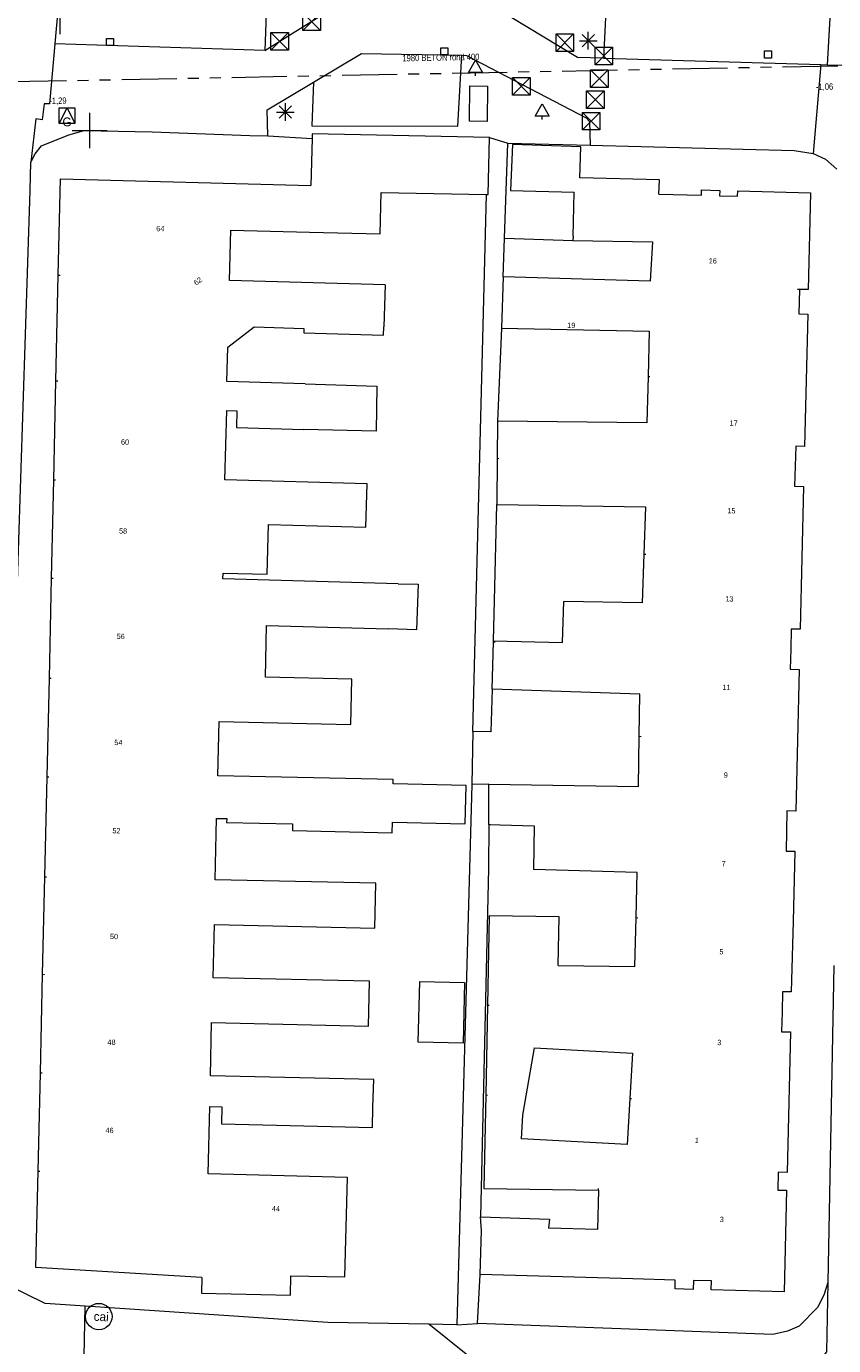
# Model space of a CAD drawing. Header units: millimetres. Extents: x 812 to 183790, y 13 to 580968.
# Tile 249 of 256: x 182785 to 182831, y 580368 to 580443. Entities that reach past the tile are written whole.
import ezdxf

# ---------------------------------------------------------------- set-up
doc = ezdxf.new("R2010")
doc.units = ezdxf.units.MM
doc.header["$LTSCALE"] = 5
for name, pattern in [('DGN1', [336.0003, 0, -336.0003]), ('DGN2', [448.0004, 224.0002, -224.0002]), ('DGN3', [672.0006, 448.0004, -224.0002]), ('PHANTOM2', [1.25, 0.625, -0.125, 0.125, -0.125, 0.125, -0.125])]:
    doc.linetypes.add(name, pattern=pattern)
for name, color, linetype, lineweight in [('000 BOB begin', 252, 'Continuous', 13), ('000 BOB eind', 252, 'Continuous', 13), ('000 Specificaties_S', 252, 'Continuous', 13), ('046 GEMENGD STELSEL', 252, 'PHANTOM2', 0), ('afsluitpaal', 252, 'Continuous', 9), ('bank', 252, 'Continuous', 9), ('beheer openbare ruimte wegbeheer', 252, 'Continuous', 9), ('boom', 252, 'Continuous', 9), ('cai-kast', 252, 'Continuous', 9), ('gasput', 252, 'Continuous', 9), ('Hek overige scheiding', 252, 'Continuous', 9), ('hoofdgebouw', 252, 'Continuous', 9), ('huisnummerreeks BGT', 252, 'Continuous', 9), ('kant verharding', 252, 'Continuous', 9), ('kolk', 252, 'Continuous', 9), ('lichtmast', 252, 'Continuous', 9), ('sluitlijn', 252, 'DGN3', 9), ('verkeersbord', 252, 'Continuous', 9)]:
    doc.layers.add(name, color=color, linetype=linetype, lineweight=lineweight)
for name, color, linetype, lineweight, true_color in [('bijgebouw', 1, 'Continuous', 0, 0xff0000), ('dakrand', 1, 'Continuous', 0, 0xff0000), ('scheidingsmuur', 1, 'DGN1', 13, 0xff0000)]:
    doc.layers.add(name, color=color, linetype=linetype, lineweight=lineweight, true_color=true_color)
doc.styles.add('Arial Narrow', font='Arial Narrow.shx')
doc.styles.add('Styledgn000', font='dgn000.shx')

# ---------------------------------------------------------------- blocks, each defined once
blk = doc.blocks.new('CAITR118')
at = {"layer": 'cai-kast', "color": 251, "linetype": 'Continuous', "lineweight": 0, "true_color": 0x696969}
blk.add_circle((0.023, -0.001), 0.75, dxfattribs=at)
at = {"layer": 'cai-kast', "color": 251, "linetype": 'Continuous', "lineweight": 0, "true_color": 0x696969, "insert": (0.16, -0.007), "char_height": 0.5, "attachment_point": 5, "rotation": 357.36849, "line_spacing_factor": 0.8, "style": 'Styledgn000'}
blk.add_mtext('{\\C251;cai}', dxfattribs=at)
blk = doc.blocks.new('LANTP716')
at = {"layer": 'lichtmast', "color": 251, "linetype": 'Continuous', "lineweight": 0, "true_color": 0x696969}
for p, q in [((-0.5, 0), (0.5, 0.001)), ((0.354, -0.354), (-0.354, 0.354)), ((-0.354, -0.354), (0.354, 0.354)), ((0, -0.5), (0, 0.5))]:
    blk.add_line(p, q, dxfattribs=at)
blk = doc.blocks.new('HINDER422')
at = {"layer": 'afsluitpaal', "color": 251, "linetype": 'Continuous', "lineweight": 0, "true_color": 0x696969}
for p, q in [((-0.5, 0.5), (0.5, -0.5)), ((0.5, 0.5), (-0.5, -0.5))]:
    blk.add_line(p, q, dxfattribs=at)
at = {"layer": 'afsluitpaal', "color": 251, "linetype": 'Continuous', "lineweight": 0, "true_color": 0x696969, "flags": 128}
blk.add_lwpolyline([(-0.5, 0.5), (0.5, 0.5), (0.5, -0.5), (-0.5, -0.5), (-0.5, 0.5)], dxfattribs=at)
blk = doc.blocks.new('HINDER489')
at = {"layer": 'afsluitpaal', "color": 251, "linetype": 'Continuous', "lineweight": 0, "true_color": 0x696969}
for p, q in [((-0.5, 0.5), (0.5, -0.5)), ((0.5, 0.5), (-0.5, -0.5))]:
    blk.add_line(p, q, dxfattribs=at)
at = {"layer": 'afsluitpaal', "color": 251, "linetype": 'Continuous', "lineweight": 0, "true_color": 0x696969, "flags": 128}
blk.add_lwpolyline([(-0.5, 0.5), (0.5, 0.5), (0.5, -0.5), (-0.5, -0.5), (-0.5, 0.5)], dxfattribs=at)
blk = doc.blocks.new('BOOM1862')
at = {"layer": 'boom', "color": 251, "linetype": 'Continuous', "lineweight": 0, "true_color": 0x696969}
blk.add_line((0, -0.433), (0, -0.233), dxfattribs=at)
at = {"layer": 'boom', "color": 251, "linetype": 'Continuous', "lineweight": 0, "true_color": 0x696969, "flags": 128}
blk.add_lwpolyline([(-0.4, -0.233), (0, 0.467), (0.4, -0.233), (-0.4, -0.233)], dxfattribs=at)
blk = doc.blocks.new('GASPT128')
at = {"layer": 'gasput', "color": 251, "linetype": 'Continuous', "lineweight": 0, "true_color": 0x696969, "flags": 128}
for points in [[(-0.45, 0.45), (0.45, 0.45), (0.45, -0.45), (-0.45, -0.45), (-0.45, 0.45)], [(-0.45, -0.45), (0, 0.45), (0.45, -0.45)]]:
    blk.add_lwpolyline(points, dxfattribs=at)
at = {"layer": 'gasput', "color": 251, "linetype": 'Continuous', "lineweight": 0, "true_color": 0x696969, "insert": (0, -0.615), "char_height": 0.5, "attachment_point": 8, "line_spacing_factor": 0.8, "style": 'Styledgn000'}
blk.add_mtext('{\\C251;G}', dxfattribs=at)
blk = doc.blocks.new('VERKB186')
at = {"layer": 'verkeersbord', "color": 251, "linetype": 'Continuous', "lineweight": 0, "true_color": 0x696969}
for p, q in [((0, 1), (0, -1)), ((-1, 0), (1, 0))]:
    blk.add_line(p, q, dxfattribs=at)
blk = doc.blocks.new('VERKB236')
at = {"layer": 'verkeersbord', "color": 251, "linetype": 'Continuous', "lineweight": 0, "true_color": 0x696969}
for p, q in [((0, 1), (0, -1)), ((-1, 0), (1, 0))]:
    blk.add_line(p, q, dxfattribs=at)
blk = doc.blocks.new('SKOLK3069')
at = {"layer": 'kolk', "color": 251, "linetype": 'Continuous', "lineweight": 0, "true_color": 0x696969, "flags": 128}
blk.add_lwpolyline([(-0.2, 0.4), (0.2, 0.4), (0.2, 0), (-0.2, 0), (-0.2, 0.4)], dxfattribs=at)
blk = doc.blocks.new('HINDER634')
at = {"layer": 'afsluitpaal', "color": 251, "linetype": 'Continuous', "lineweight": 0, "true_color": 0x696969}
for p, q in [((-0.5, 0.5), (0.5, -0.5)), ((0.5, 0.5), (-0.5, -0.5))]:
    blk.add_line(p, q, dxfattribs=at)
at = {"layer": 'afsluitpaal', "color": 251, "linetype": 'Continuous', "lineweight": 0, "true_color": 0x696969, "flags": 128}
blk.add_lwpolyline([(-0.5, 0.5), (0.5, 0.5), (0.5, -0.5), (-0.5, -0.5), (-0.5, 0.5)], dxfattribs=at)
blk = doc.blocks.new('HINDER651')
at = {"layer": 'afsluitpaal', "color": 251, "linetype": 'Continuous', "lineweight": 0, "true_color": 0x696969}
for p, q in [((-0.5, 0.5), (0.5, -0.5)), ((0.5, 0.5), (-0.5, -0.5))]:
    blk.add_line(p, q, dxfattribs=at)
at = {"layer": 'afsluitpaal', "color": 251, "linetype": 'Continuous', "lineweight": 0, "true_color": 0x696969, "flags": 128}
blk.add_lwpolyline([(-0.5, 0.5), (0.5, 0.5), (0.5, -0.5), (-0.5, -0.5), (-0.5, 0.5)], dxfattribs=at)
blk = doc.blocks.new('HINDER672')
at = {"layer": 'afsluitpaal', "color": 251, "linetype": 'Continuous', "lineweight": 0, "true_color": 0x696969}
for p, q in [((-0.5, 0.5), (0.5, -0.5)), ((0.5, 0.5), (-0.5, -0.5))]:
    blk.add_line(p, q, dxfattribs=at)
at = {"layer": 'afsluitpaal', "color": 251, "linetype": 'Continuous', "lineweight": 0, "true_color": 0x696969, "flags": 128}
blk.add_lwpolyline([(-0.5, 0.5), (0.5, 0.5), (0.5, -0.5), (-0.5, -0.5), (-0.5, 0.5)], dxfattribs=at)
blk = doc.blocks.new('ZBANK110')
at = {"layer": 'bank', "color": 251, "linetype": 'Continuous', "lineweight": 0, "true_color": 0x696969}
for p, q in [((-0.516, -0.992), (-0.484, 1.008)), ((-0.484, 1.008), (0.516, 0.992)), ((0.484, -1.008), (-0.516, -0.992))]:
    blk.add_line(p, q, dxfattribs=at)
at = {"layer": 'bank', "color": 251, "linetype": 'DGN2', "lineweight": 0, "true_color": 0x696969}
blk.add_line((0.516, 0.992), (0.484, -1.008), dxfattribs=at)
blk = doc.blocks.new('HINDER741')
at = {"layer": 'afsluitpaal', "color": 251, "linetype": 'Continuous', "lineweight": 0, "true_color": 0x696969}
for p, q in [((-0.5, 0.5), (0.5, -0.5)), ((0.5, 0.5), (-0.5, -0.5))]:
    blk.add_line(p, q, dxfattribs=at)
at = {"layer": 'afsluitpaal', "color": 251, "linetype": 'Continuous', "lineweight": 0, "true_color": 0x696969, "flags": 128}
blk.add_lwpolyline([(-0.5, 0.5), (0.5, 0.5), (0.5, -0.5), (-0.5, -0.5), (-0.5, 0.5)], dxfattribs=at)
blk = doc.blocks.new('LANTP1698')
at = {"layer": 'lichtmast', "color": 251, "linetype": 'Continuous', "lineweight": 0, "true_color": 0x696969}
for p, q in [((-0.5, 0), (0.5, 0.001)), ((0.354, -0.354), (-0.354, 0.354)), ((-0.354, -0.354), (0.354, 0.354)), ((0, -0.5), (0, 0.5))]:
    blk.add_line(p, q, dxfattribs=at)
blk = doc.blocks.new('HINDER802')
at = {"layer": 'afsluitpaal', "color": 251, "linetype": 'Continuous', "lineweight": 0, "true_color": 0x696969}
for p, q in [((-0.5, 0.5), (0.5, -0.5)), ((0.5, 0.5), (-0.5, -0.5))]:
    blk.add_line(p, q, dxfattribs=at)
at = {"layer": 'afsluitpaal', "color": 251, "linetype": 'Continuous', "lineweight": 0, "true_color": 0x696969, "flags": 128}
blk.add_lwpolyline([(-0.5, 0.5), (0.5, 0.5), (0.5, -0.5), (-0.5, -0.5), (-0.5, 0.5)], dxfattribs=at)
blk = doc.blocks.new('HINDER816')
at = {"layer": 'afsluitpaal', "color": 251, "linetype": 'Continuous', "lineweight": 0, "true_color": 0x696969}
for p, q in [((-0.5, 0.5), (0.5, -0.5)), ((0.5, 0.5), (-0.5, -0.5))]:
    blk.add_line(p, q, dxfattribs=at)
at = {"layer": 'afsluitpaal', "color": 251, "linetype": 'Continuous', "lineweight": 0, "true_color": 0x696969, "flags": 128}
blk.add_lwpolyline([(-0.5, 0.5), (0.5, 0.5), (0.5, -0.5), (-0.5, -0.5), (-0.5, 0.5)], dxfattribs=at)
blk = doc.blocks.new('BOOM3643')
at = {"layer": 'boom', "color": 251, "linetype": 'Continuous', "lineweight": 0, "true_color": 0x696969}
blk.add_line((0, -0.433), (0, -0.233), dxfattribs=at)
at = {"layer": 'boom', "color": 251, "linetype": 'Continuous', "lineweight": 0, "true_color": 0x696969, "flags": 128}
blk.add_lwpolyline([(-0.4, -0.233), (0, 0.467), (0.4, -0.233), (-0.4, -0.233)], dxfattribs=at)
blk = doc.blocks.new('SKOLK4622')
at = {"layer": 'kolk', "color": 251, "linetype": 'Continuous', "lineweight": 0, "true_color": 0x696969, "flags": 128}
blk.add_lwpolyline([(-0.2, 0.4), (0.2, 0.4), (0.2, 0), (-0.2, 0), (-0.2, 0.4)], dxfattribs=at)
blk = doc.blocks.new('SKOLK4689')
at = {"layer": 'kolk', "color": 251, "linetype": 'Continuous', "lineweight": 0, "true_color": 0x696969, "flags": 128}
blk.add_lwpolyline([(-0.2, 0.4), (0.2, 0.4), (0.2, 0), (-0.2, 0), (-0.2, 0.4)], dxfattribs=at)

msp = doc.modelspace()

# ---------------------------------------------------------------- linework, layer by layer
at = {"layer": '046 GEMENGD STELSEL', "flags": 128}
msp.add_lwpolyline([(182837.393, 580440.403), (182779.911, 580439.298)], dxfattribs=at)
at = {"layer": 'beheer openbare ruimte wegbeheer', "color": 251, "lineweight": 0, "true_color": 0x696969}
for points in [[(182817.854, 580440.738), (182830.178, 580440.369)], [(182830.178, 580440.369), (182829.744, 580435.323)], [(182830.178, 580440.369), (182830.57, 580440.357)], [(182830.57, 580440.357), (182832.18, 580440.309)]]:
    msp.add_lwpolyline(points, dxfattribs=at)
at = {"layer": 'bijgebouw', "color": 251, "lineweight": 0, "true_color": 0x696969, "flags": 128}
msp.add_lwpolyline([(182809.892, 580384.887), (182807.352, 580384.947), (182807.433, 580388.376), (182809.973, 580388.316), (182809.892, 580384.887)], dxfattribs=at)
at = {"layer": 'dakrand', "color": 251, "lineweight": 0, "true_color": 0x696969}
for points in [[(182801.323, 580436.17), (182801.25, 580433.51)], [(182805.469, 580427.883), (182805.393, 580425.498)], [(182811.277, 580387.033), (182811.175, 580381.943)], [(182804.772, 580381.253), (182804.823, 580382.823)], [(182819.35, 580381.749), (182819.202, 580379.143)]]:
    msp.add_lwpolyline(points, dxfattribs=at)
at = {"layer": 'dakrand', "color": 251, "lineweight": 0, "true_color": 0x696969, "flags": 128}
for points in [[(182811.383, 580436.235), (182801.33, 580436.431), (182801.323, 580436.17)], [(182811.23, 580432.997), (182811.307, 580432.996), (182811.383, 580436.235)], [(182820.999, 580433.02), (182821.026, 580433.823), (182816.516, 580433.951), (182816.565, 580435.711), (182812.692, 580435.828), (182812.583, 580433.233), (182816.2, 580433.14)], [(182801.176, 580430.857), (182805.193, 580430.775), (182805.241, 580433.117), (182811.23, 580432.997)], [(182800.932, 580422.272), (182805.001, 580422.133), (182804.968, 580419.588), (182800.86, 580419.685)], [(182806.207, 580410.923), (182807.346, 580410.9), (182807.249, 580408.318), (182805.667, 580408.367)], [(182811.616, 580407.685), (182815.533, 580407.595), (182815.602, 580409.921)], [(182811.346, 580397.28), (182813.916, 580397.21), (182813.888, 580394.72)], [(182815.278, 580389.291), (182815.348, 580392.04), (182811.377, 580392.093), (182811.277, 580387.033)], [(182813.475, 580381.888), (182813.944, 580384.621), (182819.496, 580384.306), (182819.35, 580381.749)], [(182811.175, 580381.943), (182811.07, 580376.632), (182817.566, 580376.549)], [(182819.202, 580379.143), (182813.212, 580379.458), (182813.288, 580380.797), (182813.475, 580381.888)], [(182817.566, 580376.549), (182817.522, 580374.314), (182814.745, 580374.398)], [(182795.07, 580371.6), (182795.046, 580370.713), (182800.097, 580370.597), (182800.131, 580371.698)]]:
    msp.add_lwpolyline(points, dxfattribs=at)
at = {"layer": 'Hek overige scheiding', "color": 251, "lineweight": 0, "true_color": 0x696969}
for points in [[(182812.242, 580430.522), (182816.119, 580430.396)], [(182810.448, 580402.548), (182810.389, 580399.55)]]:
    msp.add_lwpolyline(points, dxfattribs=at)
at = {"layer": 'hoofdgebouw', "color": 251, "lineweight": 0, "true_color": 0x696969, "flags": 128}
for points in [[(182786.929, 580428.429), (182787.05, 580433.88), (182801.25, 580433.51)], [(182820.999, 580433.02), (182823.41, 580432.96), (182823.42, 580433.26), (182824.45, 580433.23), (182824.44, 580432.93), (182825.46, 580432.9), (182825.47, 580433.2), (182829.6, 580433.09), (182829.47, 580427.61), (182828.97, 580427.62)], [(182796.648, 580428.129), (182796.727, 580430.981), (182801.176, 580430.857)], [(182816.119, 580430.396), (182820.637, 580430.325), (182820.5, 580428.09)], [(182828.97, 580427.62), (182828.94, 580426.23), (182829.44, 580426.22), (182829.35, 580422.47)], [(182796.486, 580422.396), (182796.54, 580424.34), (182798.035, 580425.488), (182800.867, 580425.409), (182800.86, 580425.148), (182805.379, 580425.023), (182805.393, 580425.498)], [(182812.072, 580425.428), (182820.455, 580425.245), (182820.389, 580422.685)], [(182820.389, 580422.685), (182820.322, 580420.063), (182811.836, 580420.145)], [(182829.35, 580422.47), (182829.26, 580418.72), (182828.76, 580418.73), (182828.73, 580417.595)], [(182796.386, 580416.829), (182796.495, 580420.746), (182797.062, 580420.73), (182797.036, 580419.791), (182800.86, 580419.685)], [(182828.73, 580417.595), (182828.7, 580416.46), (182829.2, 580416.45), (182829.105, 580412.4)], [(182796.268, 580411.2), (182796.277, 580411.536), (182798.772, 580411.467), (182798.851, 580414.284), (182804.382, 580414.13), (182804.451, 580416.604), (182796.386, 580416.829)], [(182811.812, 580415.419), (182820.247, 580415.286), (182820.154, 580412.61)], [(182820.154, 580412.61), (182820.059, 580409.851), (182815.602, 580409.921)], [(182829.105, 580412.4), (182829.01, 580408.35), (182828.51, 580408.36), (182828.48, 580407.225)], [(182798.679, 580405.628), (182798.744, 580408.56), (182805.667, 580408.367)], [(182828.48, 580407.225), (182828.45, 580406.09), (182828.96, 580406.07), (182828.86, 580402.055)], [(182795.981, 580400.045), (182796.049, 580403.112), (182803.526, 580402.946), (182803.583, 580405.52), (182798.679, 580405.628)], [(182819.888, 580402.279), (182819.926, 580404.669), (182811.545, 580404.953)], [(182811.358, 580399.569), (182819.843, 580399.435), (182819.888, 580402.279)], [(182828.86, 580402.055), (182828.76, 580398.04), (182828.26, 580398.05), (182828.235, 580396.91)], [(182795.836, 580394.15), (182795.913, 580397.628), (182796.487, 580397.615), (182796.482, 580397.401), (182800.219, 580397.318), (182800.21, 580396.941), (182805.874, 580396.816), (182805.887, 580397.406), (182810.019, 580397.315), (182810.067, 580399.499), (182805.919, 580399.591), (182805.924, 580399.825), (182795.981, 580400.045)], [(182828.235, 580396.91), (182828.21, 580395.77), (182828.71, 580395.76), (182828.61, 580391.775)], [(182819.701, 580391.999), (182819.766, 580394.557), (182813.888, 580394.72)], [(182795.724, 580388.585), (182795.791, 580391.609), (182804.893, 580391.407), (182804.949, 580393.948), (182795.836, 580394.15)], [(182815.278, 580389.291), (182819.631, 580389.222), (182819.701, 580391.999)], [(182828.61, 580391.775), (182828.51, 580387.79), (182828.01, 580387.8), (182827.985, 580386.665)], [(182795.559, 580383.029), (182795.626, 580386.045), (182804.525, 580385.848), (182804.582, 580388.389), (182795.724, 580388.585)], [(182827.985, 580386.665), (182827.96, 580385.53), (182828.46, 580385.52), (182828.365, 580381.535)], [(182795.44, 580377.463), (182795.532, 580381.295), (182796.206, 580381.279), (182796.183, 580380.31), (182804.747, 580380.105), (182804.772, 580381.253)], [(182828.365, 580381.535), (182828.27, 580377.55), (182827.77, 580377.56), (182827.74, 580376.55)], [(182795.07, 580371.6), (182785.66, 580372.17), (182785.786, 580377.624)], [(182800.131, 580371.698), (182803.193, 580371.625), (182803.328, 580377.273), (182795.44, 580377.463)], [(182827.74, 580376.55), (182828.24, 580376.54), (182828.1, 580370.79), (182823.97, 580370.9), (182823.98, 580371.4), (182822.96, 580371.42), (182822.95, 580370.92), (182821.92, 580370.95), (182821.93, 580371.45), (182819.52, 580371.51)], [(182810.86, 580371.76), (182810.93, 580374.26), (182810.875, 580375.036)], [(182810.875, 580375.036), (182814.787, 580374.91), (182814.745, 580374.398)]]:
    msp.add_lwpolyline(points, dxfattribs=at)
at = {"layer": 'hoofdgebouw', "color": 251, "lineweight": 0, "true_color": 0x696969}
for points in [[(182816.13, 580430.64), (182816.2, 580433.14)], [(182816.13, 580430.64), (182816.119, 580430.396)], [(182786.797, 580422.436), (182786.929, 580428.429)], [(182805.469, 580427.883), (182796.648, 580428.129)], [(182812.169, 580428.323), (182812.072, 580425.428)], [(182820.5, 580428.09), (182812.169, 580428.323)], [(182786.673, 580416.819), (182786.797, 580422.436)], [(182800.932, 580422.272), (182796.486, 580422.396)], [(182811.836, 580420.145), (182811.825, 580418.042)], [(182811.825, 580418.042), (182811.812, 580415.419)], [(182786.55, 580411.253), (182786.673, 580416.819)], [(182786.424, 580405.573), (182786.55, 580411.253)], [(182806.207, 580410.923), (182796.268, 580411.2)], [(182811.545, 580404.953), (182811.615, 580407.646)], [(182811.615, 580407.646), (182811.616, 580407.685)], [(182786.301, 580399.988), (182786.424, 580405.573)], [(182786.171, 580394.31), (182786.301, 580399.988)], [(182811.346, 580397.28), (182811.358, 580399.569)], [(182786.043, 580388.784), (182786.171, 580394.31)], [(182785.914, 580383.202), (182786.043, 580388.784)], [(182785.786, 580377.624), (182785.914, 580383.202)], [(182804.823, 580382.823), (182795.559, 580383.029)], [(182819.52, 580371.51), (182810.86, 580371.76)]]:
    msp.add_lwpolyline(points, dxfattribs=at)
at = {"layer": 'kant verharding', "color": 251, "lineweight": 0, "true_color": 0x696969, "flags": 128}
for points in [[(182818.105, 580445.712), (182817.854, 580440.738), (182816.381, 580440.766), (182812.563, 580443.076)], [(182787.005, 580444.535), (182786.741, 580441.54), (182786.441, 580438.139), (182786.136, 580438.145), (182786.017, 580437.232), (182785.662, 580437.29), (182785.37, 580434.825), (182785.623, 580435.308), (182785.988, 580435.759), (182787.525, 580436.39), (182788.394, 580436.627), (182792.256, 580436.553), (182797.792, 580436.345), (182798.81, 580436.325), (182798.786, 580437.8), (182801.411, 580439.371), (182801.31, 580436.887), (182809.595, 580436.88), (182809.828, 580440.892), (182810.08, 580440.887), (182816.873, 580437.35), (182817.072, 580437.143), (182817.096, 580435.792), (182828.68, 580435.496), (182829.744, 580435.323), (182830.449, 580435.005), (182831.099, 580434.433)], [(182798.751, 580443.8), (182798.649, 580441.158), (182804.875, 580445.054)], [(182801.411, 580439.371), (182804.135, 580441.002), (182809.828, 580440.892)], [(182787.878, 580366.18), (182787.898, 580361.955), (182783.335, 580361.991), (182783.409, 580366.312), (182787.878, 580366.18), (182788.387, 580366.165), (182788.462, 580369.97), (182786.178, 580370.122), (182783.912, 580371.234), (182783.53, 580372.512), (182783.525, 580374.851), (182784.283, 580400.56), (182785.328, 580433.229), (182785.37, 580434.825)], [(182811.545, 580404.953), (182811.464, 580402.528), (182810.448, 580402.548), (182811.23, 580432.997)], [(182830.927, 580389.292), (182830.575, 580371.314), (182830.358, 580370.594), (182829.988, 580369.889), (182828.951, 580368.842), (182828.285, 580368.55), (182827.468, 580368.362), (182810.706, 580368.99), (182810.86, 580371.76)], [(182830.575, 580371.314), (182830.498, 580367.389), (182828.882, 580365.284), (182827.307, 580365.366), (182827.334, 580366.738), (182810.162, 580367.17), (182807.945, 580368.941), (182802.219, 580369.051), (182788.462, 580369.97)]]:
    msp.add_lwpolyline(points, dxfattribs=at)
at = {"layer": 'kant verharding', "color": 251, "lineweight": 0, "true_color": 0x696969}
for points in [[(182830.57, 580440.357), (182830.785, 580444.353), (182830.814, 580445.838)], [(182798.649, 580441.158), (182786.741, 580441.54)], [(182798.81, 580436.325), (182801.323, 580436.17)], [(182812.169, 580428.323), (182812.242, 580430.522), (182812.422, 580435.911), (182817.096, 580435.792)], [(182812.072, 580425.428), (182811.836, 580420.145)], [(182811.616, 580407.685), (182811.675, 580409.983), (182811.812, 580415.419)], [(182811.358, 580399.569), (182810.389, 580399.55), (182809.536, 580368.91), (182807.945, 580368.941)], [(182811.346, 580397.28), (182811.333, 580394.791), (182810.875, 580375.036)]]:
    msp.add_lwpolyline(points, dxfattribs=at)
at = {"layer": 'scheidingsmuur', "color": 251, "lineweight": 0, "ltscale": 0.1, "true_color": 0x696969}
for points in [[(182786.929, 580428.429), (182796.648, 580428.129)], [(182820.389, 580422.685), (182829.35, 580422.47)], [(182811.825, 580418.042), (182828.73, 580417.595)], [(182820.154, 580412.61), (182829.105, 580412.4)], [(182811.615, 580407.646), (182828.48, 580407.225)], [(182819.888, 580402.279), (182828.86, 580402.055)], [(182811.346, 580397.28), (182828.235, 580396.91)], [(182819.701, 580391.999), (182828.61, 580391.775)], [(182811.175, 580381.943), (182813.475, 580381.888)], [(182819.35, 580381.749), (182828.365, 580381.535)]]:
    msp.add_lwpolyline(points, dxfattribs=at)
at = {"layer": 'scheidingsmuur', "color": 251, "lineweight": 0, "ltscale": 0.1, "true_color": 0x696969, "flags": 128}
for points in [[(182828.97, 580427.62), (182820.484, 580427.824), (182820.5, 580428.09)], [(182786.797, 580422.436), (182796.479, 580422.137), (182796.486, 580422.396)], [(182786.673, 580416.819), (182796.377, 580416.519), (182796.386, 580416.829)], [(182786.55, 580411.253), (182796.261, 580410.953), (182796.268, 580411.2)], [(182786.424, 580405.573), (182795.667, 580405.287), (182795.68, 580405.721), (182798.679, 580405.628)], [(182786.301, 580399.988), (182795.973, 580399.689), (182795.981, 580400.045)], [(182786.171, 580394.31), (182795.833, 580394.011), (182795.836, 580394.15)], [(182786.043, 580388.784), (182795.722, 580388.485), (182795.724, 580388.585)], [(182811.277, 580387.033), (182814.946, 580386.952), (182827.985, 580386.665)], [(182785.914, 580383.202), (182795.556, 580382.905), (182795.559, 580383.029)], [(182785.786, 580377.624), (182795.437, 580377.325), (182795.44, 580377.463)], [(182817.566, 580376.549), (182817.57, 580376.749), (182827.74, 580376.55)]]:
    msp.add_lwpolyline(points, dxfattribs=at)
at = {"layer": 'sluitlijn', "color": 251, "lineweight": 0, "true_color": 0x696969}
for points in [[(182811.383, 580436.235), (182812.422, 580435.911)], [(182809.536, 580368.91), (182810.706, 580368.99)]]:
    msp.add_lwpolyline(points, dxfattribs=at)

# ---------------------------------------------------------------- block references
at = {"color": 251, "linetype": 'Continuous', "lineweight": 0, "true_color": 0x696969}
for name, p in [('VERKB236', (182787.013, 580443.1)), ('HINDER634', (182801.31, 580442.797)), ('HINDER422', (182799.491, 580441.68)), ('LANTP1698', (182816.994, 580441.721)), ('SKOLK4622', (182789.858, 580441.44)), ('HINDER651', (182815.663, 580441.604)), ('SKOLK3069', (182808.829, 580440.921)), ('HINDER816', (182817.875, 580440.845)), ('SKOLK4689', (182827.192, 580440.737)), ('BOOM3643', (182810.594, 580440.158)), ('HINDER672', (182817.625, 580439.561)), ('ZBANK110', (182810.766, 580438.152)), ('HINDER741', (182813.203, 580439.141)), ('HINDER802', (182817.396, 580438.383)), ('GASPT128', (182787.428, 580437.473)), ('LANTP716', (182799.812, 580437.675)), ('BOOM1862', (182814.374, 580437.682)), ('HINDER489', (182817.158, 580437.159)), ('VERKB186', (182788.71, 580436.628)), ('CAITR118', (182789.207, 580369.379))]:
    msp.add_blockref(name, p, dxfattribs=at)

# ---------------------------------------------------------------- texts
at = {"layer": '000 BOB begin', "insert": (182830.398, 580439.083), "char_height": 0.36, "attachment_point": 5, "rotation": 1.14592, "line_spacing_factor": 0.6, "style": 'Arial Narrow'}
msp.add_mtext('-1,06', dxfattribs=at)
at = {"layer": '000 BOB eind', "insert": (182786.913, 580438.285), "char_height": 0.36, "attachment_point": 5, "rotation": 1.14592, "line_spacing_factor": 0.6, "style": 'Arial Narrow'}
msp.add_mtext('-1,29', dxfattribs=at)
at = {"layer": '000 Specificaties_S', "insert": (182808.634, 580440.767), "char_height": 0.36, "attachment_point": 5, "rotation": 1.10128, "line_spacing_factor": 0.6, "style": 'Arial Narrow'}
msp.add_mtext('1980 BETON rond 400', dxfattribs=at)
at = {"layer": 'huisnummerreeks BGT', "color": 251, "linetype": 'Continuous', "lineweight": 0, "true_color": 0x696969, "char_height": 0.3, "attachment_point": 5, "line_spacing_factor": 0.8, "style": 'Styledgn000'}
for s, insert, rotation in [('{\\C251;64}', (182792.719, 580431.063), 358.4), ('{\\C251;16}', (182824.056, 580429.239), 358.4), ('{\\C251;62}', (182794.85, 580428.086), 37.5), ('{\\C251;19}', (182816.028, 580425.581), 358.2), ('{\\C251;17}', (182825.24, 580420.042), 358.6), ('{\\C251;60}', (182790.718, 580418.962), 358.7), ('{\\C251;15}', (182825.115, 580415.067), 358.7), ('{\\C251;58}', (182790.607, 580413.92), 358.7), ('{\\C251;13}', (182824.998, 580410.07), 358.7), ('{\\C251;56}', (182790.475, 580407.945), 358.7), ('{\\C251;11}', (182824.837, 580405.053), 358.6), ('{\\C251;54}', (182790.339, 580401.926), 358.7), ('{\\C251;9}', (182824.792, 580400.079), 358.6), ('{\\C251;52}', (182790.232, 580396.926), 358.7), ('{\\C251;7}', (182824.673, 580395.058), 358.6), ('{\\C251;50}', (182790.094, 580390.928), 358.7), ('{\\C251;5}', (182824.548, 580390.061), 358.6), ('{\\C251;48}', (182789.952, 580384.932), 358.7), ('{\\C251;3}', (182824.427, 580384.918), 358.6), ('{\\C251;46}', (182789.837, 580379.935), 358.7), ('{\\C251;1}', (182823.158, 580379.368), 356.7), ('{\\C251;44}', (182799.278, 580375.495), 358.7), ('{\\C251;3}', (182824.566, 580374.885), 358.5)]:
    msp.add_mtext(s, dxfattribs=dict(at, insert=insert, rotation=rotation))

doc.saveas('drawing.dxf')
